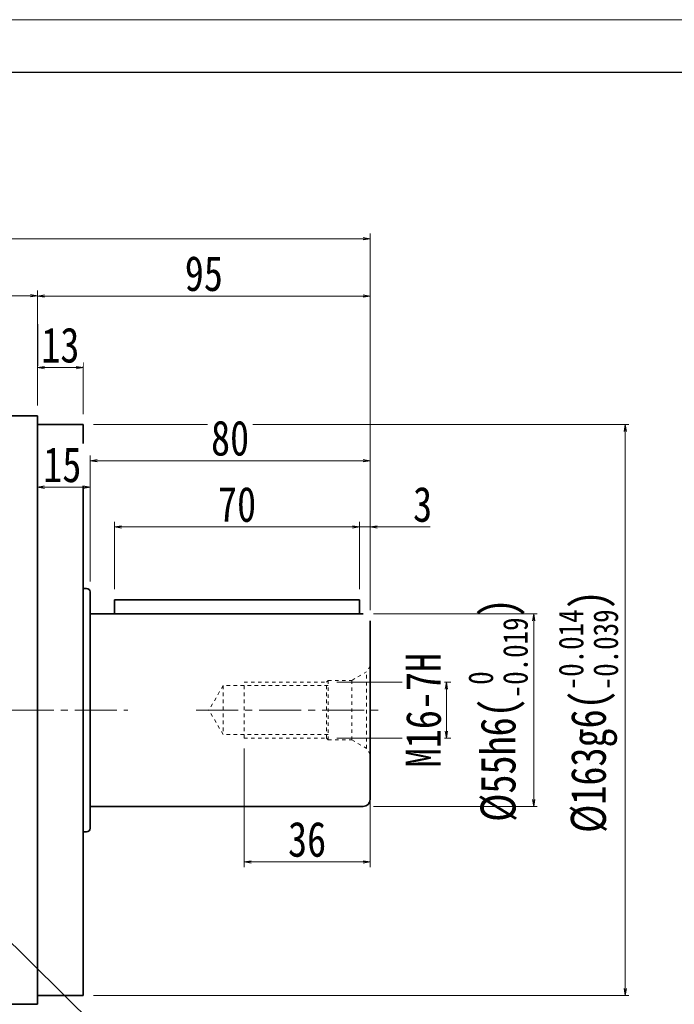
# Model space of a CAD drawing. Header units: millimetres. Extents: x -41 to 1232, y -42 to 853.
# Tile 5 of 6: x 410 to 597, y 572 to 853. Entities that reach past the tile are written whole.
import ezdxf

# ---------------------------------------------------------------- set-up
doc = ezdxf.new("R2010")
doc.units = ezdxf.units.MM
doc.linetypes.add('点画线', pattern=[18, 12, -2, 2, -2])
doc.linetypes.add('虚线', pattern=[2, 1, -1])
for name, color, linetype, lineweight in [('中心线层', 1, '点画线', 18), ('图框_外框线', 7, 'Continuous', 18), ('尺寸线层', 3, 'Continuous', 18), ('粗实线层', 7, 'Continuous', 35)]:
    doc.layers.add(name, color=color, linetype=linetype, lineweight=lineweight)
doc.styles.add('宋体', font='SimSun.ttf', dxfattribs={"width": 0.8})
doc.styles.add('标准', font='SimSun.ttf', dxfattribs={"width": 0.667})
doc.dimstyles.new('A水平标注$0', dxfattribs={"dimtxt": 3.5, "dimasz": 2, "dimexe": 1.5, "dimexo": 3, "dimgap": 1.1, "dimtad": 1, "dimtoh": 1, "dimdec": 4, "dimdsep": 46, "dimtxsty": '宋体', "dimblk": 'OPEN', "dimcen": 3, "dimclrd": 3, "dimclre": 3, "dimclrt": 6, "dimadec": 0, "dimazin": 0, "dimtm": 1e-09, "dimtfac": 1, "dimtdec": 4, "dimtix": 1, "dimtmove": 0, "dimatfit": 3, "dimldrblk": 'OPEN', "dimfxl": 0, "dimlwd": 13, "dimlwe": 13, "dimarcsym": 0})
doc.dimstyles.new('D直径标注φ25', dxfattribs={"dimtxt": 3.5, "dimasz": 2, "dimexe": 1, "dimexo": 3, "dimtad": 1, "dimtoh": 1, "dimdec": 1, "dimdsep": 46, "dimtxsty": '宋体', "dimblk": 'OPEN', "dimcen": 3, "dimclrd": 3, "dimclre": 3, "dimclrt": 130, "dimadec": 0, "dimazin": 0, "dimtm": 1e-09, "dimtfac": 1, "dimtdec": 1, "dimtmove": 0, "dimatfit": 0, "dimldrblk": 'OPEN', "dimfxl": 0, "dimlwd": 13, "dimlwe": 13, "dimarcsym": 0})
doc.dimstyles.new('螺孔(M8-7H)', dxfattribs={"dimtxt": 3.5, "dimasz": 2, "dimexe": 1.25, "dimexo": 3, "dimtad": 1, "dimtoh": 1, "dimdec": 4, "dimdsep": 46, "dimtxsty": '宋体', "dimblk": 'OPEN', "dimcen": 3, "dimclrd": 3, "dimclre": 3, "dimclrt": 2, "dimadec": 0, "dimazin": 0, "dimtm": 1e-09, "dimtfac": 1, "dimtdec": 4, "dimtmove": 0, "dimatfit": 3, "dimldrblk": 'OPEN', "dimfxl": 0, "dimlwd": 9, "dimlwe": 9, "dimarcsym": 0})

# ---------------------------------------------------------------- blocks, each defined once
blk = doc.blocks.new('_Open')
at = {"color": 0, "linetype": 'ByBlock', "lineweight": -2}
for p, q in [((-1, 0.17), (0, 0)), ((-1, -0.17), (0, 0)), ((0, 0), (-1, 0))]:
    blk.add_line(p, q, dxfattribs=at)
blk = doc.blocks.new('*D15')
at = {"layer": 'Defpoints', "color": 0, "transparency": 16777216}
for p in [(415.48, 774.11), (273.48, 739.81), (415.48, 739.81)]:
    blk.add_point(p, dxfattribs=at)
at = {"layer": '尺寸线层', "color": 3, "lineweight": 13, "transparency": 16777216}
for p, q in [((273.48, 742.81), (273.48, 775.61)), ((275.48, 774.11), (413.48, 774.11)), ((415.48, 742.81), (415.48, 775.61))]:
    blk.add_line(p, q, dxfattribs=at)
at = {"layer": '尺寸线层', "color": 3, "lineweight": 13, "transparency": 16777216, "xscale": 2, "yscale": 2, "zscale": 2, "rotation": 180}
blk.add_blockref('_Open', (273.48, 774.11), dxfattribs=at)
at = {"layer": '尺寸线层', "color": 3, "lineweight": 13, "transparency": 16777216, "xscale": 2, "yscale": 2, "zscale": 2}
blk.add_blockref('_Open', (415.48, 774.11), dxfattribs=at)
at = {"layer": '尺寸线层', "color": 6, "transparency": 16777216, "insert": (344.48, 780.47), "char_height": 10, "attachment_point": 5, "style": '宋体', "bg_fill": 3, "box_fill_scale": 1.1, "bg_fill_color": 257, "bg_fill_transparency": 0}
blk.add_mtext('142', dxfattribs=at)
blk = doc.blocks.new('*D16')
at = {"layer": 'Defpoints', "color": 0, "transparency": 16777216}
for p in [(178.48, 790.4), (178.48, 681.31), (510.48, 681.31)]:
    blk.add_point(p, dxfattribs=at)
at = {"layer": '尺寸线层', "color": 3, "lineweight": 13, "transparency": 16777216}
for p, q in [((178.48, 684.31), (178.48, 791.9)), ((508.48, 790.4), (180.48, 790.4)), ((510.48, 684.31), (510.48, 791.9))]:
    blk.add_line(p, q, dxfattribs=at)
at = {"layer": '尺寸线层', "color": 3, "lineweight": 13, "transparency": 16777216, "xscale": 2, "yscale": 2, "zscale": 2, "rotation": 180}
blk.add_blockref('_Open', (178.48, 790.4), dxfattribs=at)
at = {"layer": '尺寸线层', "color": 3, "lineweight": 13, "transparency": 16777216, "xscale": 2, "yscale": 2, "zscale": 2}
blk.add_blockref('_Open', (510.48, 790.4), dxfattribs=at)
at = {"layer": '尺寸线层', "color": 6, "transparency": 16777216, "insert": (344.48, 796.79), "char_height": 10, "attachment_point": 5, "style": '宋体', "bg_fill": 3, "box_fill_scale": 1.1, "bg_fill_color": 257, "bg_fill_transparency": 0}
blk.add_mtext('332', dxfattribs=at)
blk = doc.blocks.new('*D19')
at = {"layer": 'Defpoints', "color": 0, "transparency": 16777216}
for p in [(415.48, 753.59), (415.48, 739.81), (428.48, 737.31)]:
    blk.add_point(p, dxfattribs=at)
at = {"layer": '尺寸线层', "color": 3, "lineweight": 13, "transparency": 16777216}
for p, q in [((415.48, 742.81), (415.48, 755.09)), ((426.48, 753.59), (417.48, 753.59)), ((428.48, 740.31), (428.48, 755.09))]:
    blk.add_line(p, q, dxfattribs=at)
at = {"layer": '尺寸线层', "color": 3, "lineweight": 13, "transparency": 16777216, "xscale": 2, "yscale": 2, "zscale": 2, "rotation": 180}
blk.add_blockref('_Open', (415.48, 753.59), dxfattribs=at)
at = {"layer": '尺寸线层', "color": 3, "lineweight": 13, "transparency": 16777216, "xscale": 2, "yscale": 2, "zscale": 2}
blk.add_blockref('_Open', (428.48, 753.59), dxfattribs=at)
at = {"layer": '尺寸线层', "color": 6, "transparency": 16777216, "insert": (421.98, 759.97), "char_height": 10, "attachment_point": 5, "style": '宋体', "bg_fill": 3, "box_fill_scale": 1.1, "bg_fill_color": 257, "bg_fill_transparency": 0}
blk.add_mtext('13', dxfattribs=at)
blk = doc.blocks.new('*X5')
at = {"layer": '尺寸线层', "linetype": 'Continuous'}
blk.add_hatch(color=0, dxfattribs=at).paths.add_polyline_path([(-79.17, 71.97), (-71.97, 66.46), (-73.55, 64.85)], flags=0)
at = {"layer": '尺寸线层', "color": 0, "linetype": 'Continuous'}
blk.add_line((-79.17, 71.97), (-6.11, 0), dxfattribs=at)
at = {"layer": '尺寸线层', "color": 0}
for p, q in [((0, 20.01), (79.78, 20.01)), ((0, 0), (0, 20.01)), ((-6.11, 0), (0, 0)), ((0, 0), (79.78, 0))]:
    blk.add_line(p, q, dxfattribs=at)
at = {"layer": '尺寸线层', "color": 0, "insert": (4.5, 1.8), "char_height": 9, "width": 150.5686, "attachment_point": 7, "line_spacing_factor": 1.15057, "style": '标准'}
blk.add_mtext('\\T1.1;4-M14x20\\P反面，H向孔位一致', dxfattribs=at)
blk = doc.blocks.new('*D22')
at = {"layer": 'Defpoints', "color": 0, "transparency": 16777216}
for p in [(428.48, 737.31), (428.48, 574.31), (583.37, 574.31)]:
    blk.add_point(p, dxfattribs=at)
at = {"layer": '尺寸线层', "color": 3, "lineweight": 13, "transparency": 16777216}
for p, q in [((431.48, 737.31), (584.37, 737.31)), ((583.37, 735.31), (583.37, 576.31)), ((431.48, 574.31), (584.37, 574.31))]:
    blk.add_line(p, q, dxfattribs=at)
at = {"layer": '尺寸线层', "color": 3, "lineweight": 13, "transparency": 16777216, "xscale": 2, "yscale": 2, "zscale": 2}
for p, rotation in [((583.37, 737.31), 90), ((583.37, 574.31), 270)]:
    blk.add_blockref('_Open', p, dxfattribs=dict(at, rotation=rotation))
at = {"layer": '尺寸线层', "color": 130, "transparency": 16777216, "insert": (572.83, 655.37), "char_height": 10, "attachment_point": 5, "rotation": 90, "style": '宋体'}
blk.add_mtext('{\\A1;\\A1;%%C163g6({\\H0.707107x;\\S-0.014^ -0.039;})}', dxfattribs=at)
blk = doc.blocks.new('*D35')
at = {"layer": 'Defpoints', "color": 0, "transparency": 16777216}
for p in [(415.48, 739.81), (430.48, 719.46), (430.48, 689.56)]:
    blk.add_point(p, dxfattribs=at)
at = {"layer": '尺寸线层', "color": 3, "lineweight": 13, "transparency": 16777216}
for p, q in [((415.48, 736.81), (415.48, 717.96)), ((430.48, 692.56), (430.48, 720.96)), ((417.48, 719.46), (428.48, 719.46))]:
    blk.add_line(p, q, dxfattribs=at)
at = {"layer": '尺寸线层', "color": 3, "lineweight": 13, "transparency": 16777216, "xscale": 2, "yscale": 2, "zscale": 2, "rotation": 180}
blk.add_blockref('_Open', (415.48, 719.46), dxfattribs=at)
at = {"layer": '尺寸线层', "color": 3, "lineweight": 13, "transparency": 16777216, "xscale": 2, "yscale": 2, "zscale": 2}
blk.add_blockref('_Open', (430.48, 719.46), dxfattribs=at)
at = {"layer": '尺寸线层', "color": 6, "transparency": 16777216, "insert": (422.54, 725.82), "char_height": 10, "attachment_point": 5, "style": '宋体', "bg_fill": 3, "box_fill_scale": 1.1, "bg_fill_color": 257, "bg_fill_transparency": 0}
blk.add_mtext('15', dxfattribs=at)
blk = doc.blocks.new('*D36')
at = {"layer": 'Defpoints', "color": 0, "transparency": 16777216}
for p in [(510.48, 774.01), (415.48, 739.81), (510.48, 681.31)]:
    blk.add_point(p, dxfattribs=at)
at = {"layer": '尺寸线层', "color": 3, "lineweight": 13, "transparency": 16777216}
for p, q in [((415.48, 742.81), (415.48, 775.51)), ((417.48, 774.01), (508.48, 774.01)), ((510.48, 684.31), (510.48, 775.51))]:
    blk.add_line(p, q, dxfattribs=at)
at = {"layer": '尺寸线层', "color": 3, "lineweight": 13, "transparency": 16777216, "xscale": 2, "yscale": 2, "zscale": 2, "rotation": 180}
blk.add_blockref('_Open', (415.48, 774.01), dxfattribs=at)
at = {"layer": '尺寸线层', "color": 3, "lineweight": 13, "transparency": 16777216, "xscale": 2, "yscale": 2, "zscale": 2}
blk.add_blockref('_Open', (510.48, 774.01), dxfattribs=at)
at = {"layer": '尺寸线层', "color": 6, "transparency": 16777216, "insert": (462.98, 780.4), "char_height": 10, "attachment_point": 5, "style": '宋体', "bg_fill": 3, "box_fill_scale": 1.1, "bg_fill_color": 257, "bg_fill_transparency": 0}
blk.add_mtext('95', dxfattribs=at)
blk = doc.blocks.new('*D37')
at = {"layer": 'Defpoints', "color": 0, "transparency": 16777216}
for p in [(510.48, 727.02), (430.48, 689.56), (510.48, 681.31)]:
    blk.add_point(p, dxfattribs=at)
at = {"layer": '尺寸线层', "color": 3, "lineweight": 13, "transparency": 16777216}
for p, q in [((430.48, 692.56), (430.48, 728.52)), ((510.48, 684.31), (510.48, 728.52)), ((432.48, 727.02), (508.48, 727.02))]:
    blk.add_line(p, q, dxfattribs=at)
at = {"layer": '尺寸线层', "color": 3, "lineweight": 13, "transparency": 16777216, "xscale": 2, "yscale": 2, "zscale": 2, "rotation": 180}
blk.add_blockref('_Open', (430.48, 727.02), dxfattribs=at)
at = {"layer": '尺寸线层', "color": 3, "lineweight": 13, "transparency": 16777216, "xscale": 2, "yscale": 2, "zscale": 2}
blk.add_blockref('_Open', (510.48, 727.02), dxfattribs=at)
at = {"layer": '尺寸线层', "color": 6, "transparency": 16777216, "insert": (470.48, 733.41), "char_height": 10, "attachment_point": 5, "style": '宋体', "bg_fill": 3, "box_fill_scale": 1.1, "bg_fill_color": 257, "bg_fill_transparency": 0}
blk.add_mtext('80', dxfattribs=at)
blk = doc.blocks.new('*D38')
at = {"layer": 'Defpoints', "color": 0, "transparency": 16777216}
for p in [(437.48, 708.1), (437.48, 687.31), (507.48, 687.31)]:
    blk.add_point(p, dxfattribs=at)
at = {"layer": '尺寸线层', "color": 3, "lineweight": 13, "transparency": 16777216}
for p, q in [((437.48, 690.31), (437.48, 709.6)), ((507.48, 690.31), (507.48, 709.6)), ((505.48, 708.1), (439.48, 708.1))]:
    blk.add_line(p, q, dxfattribs=at)
at = {"layer": '尺寸线层', "color": 3, "lineweight": 13, "transparency": 16777216, "xscale": 2, "yscale": 2, "zscale": 2, "rotation": 180}
blk.add_blockref('_Open', (437.48, 708.1), dxfattribs=at)
at = {"layer": '尺寸线层', "color": 3, "lineweight": 13, "transparency": 16777216, "xscale": 2, "yscale": 2, "zscale": 2}
blk.add_blockref('_Open', (507.48, 708.1), dxfattribs=at)
at = {"layer": '尺寸线层', "color": 6, "transparency": 16777216, "insert": (472.48, 714.49), "char_height": 10, "attachment_point": 5, "style": '宋体', "bg_fill": 3, "box_fill_scale": 1.1, "bg_fill_color": 257, "bg_fill_transparency": 0}
blk.add_mtext('70', dxfattribs=at)
blk = doc.blocks.new('*D39')
at = {"layer": 'Defpoints', "color": 0, "transparency": 16777216}
for p in [(507.48, 708.1), (507.48, 687.31), (510.48, 681.31)]:
    blk.add_point(p, dxfattribs=at)
at = {"layer": '尺寸线层', "color": 3, "lineweight": 13, "transparency": 16777216}
for p, q in [((507.48, 690.31), (507.48, 709.6)), ((510.48, 684.31), (510.48, 709.6)), ((505.48, 708.1), (503.48, 708.1)), ((510.48, 708.1), (507.48, 708.1)), ((521.81, 708.1), (512.48, 708.1)), ((527.65, 708.1), (521.81, 708.1))]:
    blk.add_line(p, q, dxfattribs=at)
at = {"layer": '尺寸线层', "color": 3, "lineweight": 13, "transparency": 16777216, "xscale": 2, "yscale": 2, "zscale": 2}
blk.add_blockref('_Open', (507.48, 708.1), dxfattribs=at)
at = {"layer": '尺寸线层', "color": 3, "lineweight": 13, "transparency": 16777216, "xscale": 2, "yscale": 2, "zscale": 2, "rotation": 180}
blk.add_blockref('_Open', (510.48, 708.1), dxfattribs=at)
at = {"layer": '尺寸线层', "color": 6, "transparency": 16777216, "insert": (525.48, 714.49), "char_height": 10, "attachment_point": 5, "style": '宋体', "bg_fill": 3, "box_fill_scale": 1.1, "bg_fill_color": 257, "bg_fill_transparency": 0}
blk.add_mtext('3', dxfattribs=at)
blk = doc.blocks.new('*D40')
at = {"layer": 'Defpoints', "color": 0, "transparency": 16777216}
for p in [(497.98, 663.81), (497.98, 647.81), (532.27, 647.81)]:
    blk.add_point(p, dxfattribs=at)
at = {"layer": '尺寸线层', "color": 3, "lineweight": 9, "transparency": 16777216}
for p, q in [((500.98, 663.81), (533.52, 663.81)), ((532.27, 661.81), (532.27, 649.81)), ((500.98, 647.81), (533.52, 647.81))]:
    blk.add_line(p, q, dxfattribs=at)
at = {"layer": '尺寸线层', "color": 3, "lineweight": 9, "transparency": 16777216, "xscale": 2, "yscale": 2, "zscale": 2}
for p, rotation in [((532.27, 663.81), 90), ((532.27, 647.81), 270)]:
    blk.add_blockref('_Open', p, dxfattribs=dict(at, rotation=rotation))
at = {"layer": '尺寸线层', "color": 2, "transparency": 16777216, "insert": (525.77, 655.81), "char_height": 10, "attachment_point": 5, "rotation": 90, "style": '宋体', "bg_fill": 3, "box_fill_scale": 1.1, "bg_fill_color": 256, "bg_fill_true_color": 13158600, "bg_fill_transparency": 0}
blk.add_mtext('M16-7H', dxfattribs=at)
blk = doc.blocks.new('m16螺纹中心孔_1')
at = {"layer": '中心线层', "linetype": '点画线', "lineweight": 18}
blk.add_line((49.71, 0), (-4.25, 0), dxfattribs=at)
at = {"layer": '粗实线层', "color": 6, "linetype": '虚线', "lineweight": 18}
for p, q in [((0, -12.65), (0, 12.65)), ((0, 12.65), (0.99, 10.93)), ((5.2, 8.5), (0.99, 10.93)), ((0.99, -10.93), (0.99, 10.93)), ((12, 8.5), (5.2, 8.5)), ((5.2, -8.5), (5.2, 8.5)), ((12.5, 8), (12, 8.5)), ((12, -8.5), (12, 8.5)), ((12, 7), (42, 7)), ((36, 8), (12.5, 8)), ((12.5, -8), (12.5, 8)), ((36, -8), (36, 8)), ((42, 7), (46.04, 0)), ((42, 7), (42, -7)), ((42, -7), (46.04, 0)), ((12, -7), (42, -7)), ((12.5, -8), (12, -8.5)), ((36, -8), (12.5, -8)), ((0, -12.65), (0.99, -10.93)), ((5.2, -8.5), (0.99, -10.93)), ((12, -8.5), (5.2, -8.5))]:
    blk.add_line(p, q, dxfattribs=at)
blk = doc.blocks.new('*D41')
at = {"layer": 'Defpoints', "color": 0, "transparency": 16777216}
for p in [(474.48, 647.81), (510.48, 637.81), (474.48, 612.48)]:
    blk.add_point(p, dxfattribs=at)
at = {"layer": '尺寸线层', "color": 3, "lineweight": 13, "transparency": 16777216}
for p, q in [((474.48, 644.81), (474.48, 610.98)), ((510.48, 634.81), (510.48, 610.98)), ((508.48, 612.48), (476.48, 612.48))]:
    blk.add_line(p, q, dxfattribs=at)
at = {"layer": '尺寸线层', "color": 3, "lineweight": 13, "transparency": 16777216, "xscale": 2, "yscale": 2, "zscale": 2, "rotation": 180}
blk.add_blockref('_Open', (474.48, 612.48), dxfattribs=at)
at = {"layer": '尺寸线层', "color": 3, "lineweight": 13, "transparency": 16777216, "xscale": 2, "yscale": 2, "zscale": 2}
blk.add_blockref('_Open', (510.48, 612.48), dxfattribs=at)
at = {"layer": '尺寸线层', "color": 6, "transparency": 16777216, "insert": (492.48, 618.87), "char_height": 10, "attachment_point": 5, "style": '宋体', "bg_fill": 3, "box_fill_scale": 1.1, "bg_fill_color": 257, "bg_fill_transparency": 0}
blk.add_mtext('36', dxfattribs=at)
blk = doc.blocks.new('*D42')
at = {"layer": 'Defpoints', "color": 0, "transparency": 16777216}
for p in [(508.48, 683.31), (557.25, 683.31), (508.48, 628.31)]:
    blk.add_point(p, dxfattribs=at)
at = {"layer": '尺寸线层', "color": 3, "lineweight": 13, "transparency": 16777216}
for p, q in [((511.48, 683.31), (558.25, 683.31)), ((557.25, 630.31), (557.25, 681.31)), ((511.48, 628.31), (558.25, 628.31))]:
    blk.add_line(p, q, dxfattribs=at)
at = {"layer": '尺寸线层', "color": 3, "lineweight": 13, "transparency": 16777216, "xscale": 2, "yscale": 2, "zscale": 2}
for p, rotation in [((557.25, 683.31), 90), ((557.25, 628.31), 270)]:
    blk.add_blockref('_Open', p, dxfattribs=dict(at, rotation=rotation))
at = {"layer": '尺寸线层', "color": 130, "transparency": 16777216, "insert": (547.02, 655.81), "char_height": 10, "attachment_point": 5, "rotation": 90, "style": '宋体'}
blk.add_mtext('{\\A1;\\A1;%%C55h6({\\H0.707107x;\\S 0^ -0.019;})}', dxfattribs=at)
blk = doc.blocks.new('*D45')
at = {"color": 3, "lineweight": 9, "transparency": 16777216}
for p, q in [((673.19, 595.58), (673.96, 597.42)), ((672.42, 593.73), (667.8, 582.65)), ((634.57, 502.93), (667.03, 580.81)), ((584.41, 502.93), (634.57, 502.93))]:
    blk.add_line(p, q, dxfattribs=at)
at = {"layer": 'Defpoints', "color": 0, "transparency": 16777216}
for p in [(672.42, 593.73), (667.8, 582.65)]:
    blk.add_point(p, dxfattribs=at)
at = {"color": 3, "lineweight": 9, "transparency": 16777216, "xscale": 2, "yscale": 2, "zscale": 2}
for p, rotation in [((672.42, 593.73), 247.3715510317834), ((667.8, 582.65), 67.37155103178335)]:
    blk.add_blockref('_Open', p, dxfattribs=dict(at, rotation=rotation))
at = {"color": 2, "transparency": 16777216, "insert": (608.74, 509.53), "char_height": 10, "attachment_point": 5, "style": '宋体'}
blk.add_mtext('4-M12{\\famgdt|b0|i0|c0|p0;x}{20}', dxfattribs=at)

msp = doc.modelspace()

# ---------------------------------------------------------------- linework, layer by layer
at = {"layer": '中心线层'}
msp.add_line((174.10875, 655.81064), (441.24413, 655.81064), dxfattribs=at)
at = {"layer": '粗实线层'}
for p, q in [((273.47666, 739.81064), (415.47666, 739.81064)), ((415.47666, 571.81064), (415.47666, 739.81064)), ((415.47666, 737.31064), (428.47666, 737.31064)), ((428.47666, 737.31064), (428.47666, 574.31064)), ((508.47666, 628.31064), (430.47666, 628.31064)), ((428.47666, 621.06064), (429.47666, 621.06064)), ((415.47666, 574.31064), (428.47666, 574.31064)), ((273.47666, 571.81064), (415.47666, 571.81064))]:
    msp.add_line(p, q, dxfattribs=at)
for centre, radius, start, end in [((508.47666, 630.31064), 2, 269.9999995, 359.9999995), ((429.47666, 622.06064), 1, 270.0000001, 0.0000001)]:
    msp.add_arc(centre, radius, start, end, dxfattribs=at)

# ---------------------------------------------------------------- block references
at = {"layer": '尺寸线层'}
msp.add_blockref('*X5', (478.69359, 525.69952), dxfattribs=at)

# ---------------------------------------------------------------- dimensions: what is measured, and where the dimension line sits
dim = msp.add_diameter_dim_2p(p1=(672.41947, 593.73043), p2=(667.80243, 582.6542), text='4-M<>{\\famgdt|b0|i0|c0|p0;x}{20}', dimstyle='螺孔(M8-7H)', override={"dimtxt": 10, "dimgap": 1.5, "dimtad": 1, "dimtih": 0, "dimtoh": 1, "dimdec": 4, "dimlfac": 1, "dimpost": '<>', "dimcen": 0, "dimse1": 0, "dimse2": 0, "dimsd1": 0, "dimsd2": 0, "dimtix": 0, "dimtofl": 1, "dimatfit": 3, "dimtvp": 0.1, "dimtfill": 0})
dim.commit()
dim.dimension.update_dxf_attribs({"geometry": '*D45', "text_midpoint": (608.74139, 502.92626), "dimtype": 163})

# ---------------------------------------------------------------- next in the draw order: dimensions: what is measured, and where the dimension line sits
dim = msp.add_linear_dim(base=(415.47666, 774.10506), p1=(273.47666, 739.81064), p2=(415.47666, 739.81064), dimstyle='A水平标注$0', override={"dimtxt": 10, "dimgap": 1.5, "dimblk": 'Open', "dimtfill": 1, "dimtfillclr": 256}, dxfattribs=at)
dim.commit()
dim.dimension.update_dxf_attribs({"geometry": '*D15', "text_midpoint": (344.47666, 774.10506), "dimtype": 160})

# ---------------------------------------------------------------- next in the draw order: dimensions: what is measured, and where the dimension line sits
dim = msp.add_linear_dim(base=(178.47666, 790.4003), p1=(510.47666, 681.31064), p2=(178.47666, 681.31064), dimstyle='A水平标注$0', override={"dimtxt": 10, "dimgap": 1.5, "dimblk": 'Open', "dimtfill": 1, "dimtfillclr": 256}, dxfattribs=at)
dim.commit()
dim.dimension.update_dxf_attribs({"geometry": '*D16', "text_midpoint": (344.47666, 790.4003), "dimtype": 160})

# ---------------------------------------------------------------- next in the draw order: linework, layer by layer
at = {"layer": '粗实线层'}
for p, q in [((428.47666, 690.56064), (429.47666, 690.56064)), ((430.47666, 622.06064), (430.47666, 689.56064))]:
    msp.add_line(p, q, dxfattribs=at)
msp.add_arc((429.47666, 689.56064), 1, 0, 90, dxfattribs=at)

# ---------------------------------------------------------------- next in the draw order: dimensions: what is measured, and where the dimension line sits
at = {"layer": '尺寸线层'}
dim = msp.add_linear_dim(base=(415.47666, 753.58635), p1=(428.47666, 737.31064), p2=(415.47666, 739.81064), dimstyle='A水平标注$0', override={"dimtxt": 10, "dimgap": 1.5, "dimblk": 'Open', "dimtfill": 1, "dimtfillclr": 256}, dxfattribs=at)
dim.commit()
dim.dimension.update_dxf_attribs({"geometry": '*D19', "text_midpoint": (421.97666, 753.58635), "dimtype": 160})

# ---------------------------------------------------------------- next in the draw order: dimensions: what is measured, and where the dimension line sits
dim = msp.add_linear_dim(base=(583.36942, 574.31064), p1=(428.47666, 737.31064), p2=(428.47666, 574.31064), angle=270, text='{\\A1;\\A1;%%C163g6({\\H0.707107x;\\S-0.014^ -0.039;})}', dimstyle='D直径标注φ25', override={"dimtxt": 10, "dimgap": 1.5, "dimpost": 'φ<>', "dimtp": -0.014, "dimtm": 0.039, "dimtdec": 3, "dimtfill": 0}, dxfattribs=at)
dim.commit()
dim.dimension.update_dxf_attribs({"geometry": '*D22', "text_midpoint": (583.36942, 655.36669), "dimtype": 160})

# ---------------------------------------------------------------- next in the draw order: dimensions: what is measured, and where the dimension line sits
dim = msp.add_linear_dim(base=(430.47666, 719.46124), p1=(415.47666, 739.81064), p2=(430.47666, 689.56064), angle=0, dimstyle='A水平标注$0', override={"dimtxt": 10, "dimgap": 1.5, "dimblk": 'Open', "dimtfill": 1, "dimtfillclr": 256}, dxfattribs=at)
dim.commit()
dim.dimension.update_dxf_attribs({"geometry": '*D35', "text_midpoint": (422.5443, 719.46124), "dimtype": 160})

# ---------------------------------------------------------------- next in the draw order: linework, layer by layer
at = {"layer": '图框_外框线', "color": 3}
msp.add_lwpolyline([(-33.78565, -42.45877), (1232.42853, -42.45877), (1232.42853, 852.93555), (-33.78565, 852.93555)], close=True, dxfattribs=at)
at = {"layer": '图框_外框线', "color": 3, "lineweight": 25}
msp.add_lwpolyline([(41.58424, -27.38479), (1217.35456, -27.38479), (1217.35456, 837.86157), (41.58424, 837.86157)], close=True, dxfattribs=at)

# ---------------------------------------------------------------- next in the draw order: dimensions: what is measured, and where the dimension line sits
at = {"layer": '尺寸线层'}
dim = msp.add_linear_dim(base=(510.47666, 774.01291), p1=(415.47666, 739.81064), p2=(510.47666, 681.31064), dimstyle='A水平标注$0', override={"dimtxt": 10, "dimgap": 1.5, "dimblk": 'Open', "dimtfill": 1, "dimtfillclr": 256}, dxfattribs=at)
dim.commit()
dim.dimension.update_dxf_attribs({"geometry": '*D36', "text_midpoint": (462.97666, 774.01291), "dimtype": 160})

# ---------------------------------------------------------------- next in the draw order: dimensions: what is measured, and where the dimension line sits
dim = msp.add_linear_dim(base=(510.47666, 727.01746), p1=(430.47666, 689.56064), p2=(510.47666, 681.31064), dimstyle='A水平标注$0', override={"dimtxt": 10, "dimgap": 1.5, "dimblk": 'Open', "dimtfill": 1, "dimtfillclr": 256}, dxfattribs=at)
dim.commit()
dim.dimension.update_dxf_attribs({"geometry": '*D37', "text_midpoint": (470.47666, 727.01746), "dimtype": 160})

# ---------------------------------------------------------------- next in the draw order: dimensions: what is measured, and where the dimension line sits
dim = msp.add_linear_dim(base=(437.47666, 708.10229), p1=(507.47666, 687.31064), p2=(437.47666, 687.31064), dimstyle='A水平标注$0', override={"dimtxt": 10, "dimgap": 1.5, "dimblk": 'Open', "dimtfill": 1, "dimtfillclr": 256}, dxfattribs=at)
dim.commit()
dim.dimension.update_dxf_attribs({"geometry": '*D38', "text_midpoint": (472.47666, 708.10229), "dimtype": 160})

# ---------------------------------------------------------------- next in the draw order: linework, layer by layer
at = {"layer": '粗实线层'}
msp.add_line((437.47666, 687.31064), (437.47666, 683.31064), dxfattribs=at)

# ---------------------------------------------------------------- next in the draw order: dimensions: what is measured, and where the dimension line sits
at = {"layer": '尺寸线层'}
dim = msp.add_linear_dim(base=(507.47666, 708.10229), p1=(510.47666, 681.31064), p2=(507.47666, 687.31064), dimstyle='A水平标注$0', override={"dimtxt": 10, "dimgap": 1.5, "dimblk": 'Open', "dimtfill": 1, "dimtfillclr": 256}, dxfattribs=at)
dim.commit()
dim.dimension.update_dxf_attribs({"geometry": '*D39', "text_midpoint": (525.48014, 708.10229), "dimtype": 160})

# ---------------------------------------------------------------- next in the draw order: linework, layer by layer
at = {"layer": '粗实线层'}
for p, q in [((507.47666, 687.31064), (437.47666, 687.31064)), ((510.47666, 681.31064), (510.47666, 630.31064))]:
    msp.add_line(p, q, dxfattribs=at)

# ---------------------------------------------------------------- next in the draw order: dimensions: what is measured, and where the dimension line sits
at = {"layer": '尺寸线层'}
dim = msp.add_linear_dim(base=(532.26584, 647.81064), p1=(497.97666, 663.81064), p2=(497.97666, 647.81064), angle=270, dimstyle='螺孔(M8-7H)', override={"dimtxt": 10, "dimgap": 1.5, "dimpost": 'M<>-7H'}, dxfattribs=at)
dim.commit()
dim.dimension.update_dxf_attribs({"geometry": '*D40', "text_midpoint": (532.26584, 655.81064), "dimtype": 160})

# ---------------------------------------------------------------- next in the draw order: linework, layer by layer
at = {"layer": '粗实线层'}
for p, q in [((507.47666, 687.31064), (507.47666, 683.31064)), ((430.47666, 683.31064), (508.47666, 683.31064))]:
    msp.add_line(p, q, dxfattribs=at)

# ---------------------------------------------------------------- next in the draw order: block references
at = {"layer": '粗实线层', "xscale": -1}
msp.add_blockref('m16螺纹中心孔_1', (510.47666, 655.81064), dxfattribs=at)

# ---------------------------------------------------------------- next in the draw order: dimensions: what is measured, and where the dimension line sits
at = {"layer": '尺寸线层'}
dim = msp.add_linear_dim(base=(474.47666, 612.48047), p1=(510.47666, 637.81064), p2=(474.47666, 647.81064), dimstyle='A水平标注$0', override={"dimtxt": 10, "dimgap": 1.5, "dimblk": 'Open', "dimtfill": 1, "dimtfillclr": 256}, dxfattribs=at)
dim.commit()
dim.dimension.update_dxf_attribs({"geometry": '*D41', "text_midpoint": (492.47666, 612.48047), "dimtype": 160})

# ---------------------------------------------------------------- next in the draw order: dimensions: what is measured, and where the dimension line sits
dim = msp.add_linear_dim(base=(557.24657, 683.31064), p1=(508.47666, 628.31064), p2=(508.47666, 683.31064), angle=90, text='{\\A1;\\A1;%%C55h6({\\H0.707107x;\\S 0^ -0.019;})}', dimstyle='D直径标注φ25', override={"dimtxt": 10, "dimgap": 1.5, "dimpost": 'φ<>', "dimtp": 0, "dimtm": 0.019, "dimtdec": 3, "dimtfill": 0, "dimtzin": 8}, dxfattribs=at)
dim.commit()
dim.dimension.update_dxf_attribs({"geometry": '*D42', "text_midpoint": (557.24657, 655.81064), "dimtype": 160})

doc.saveas('drawing.dxf')
